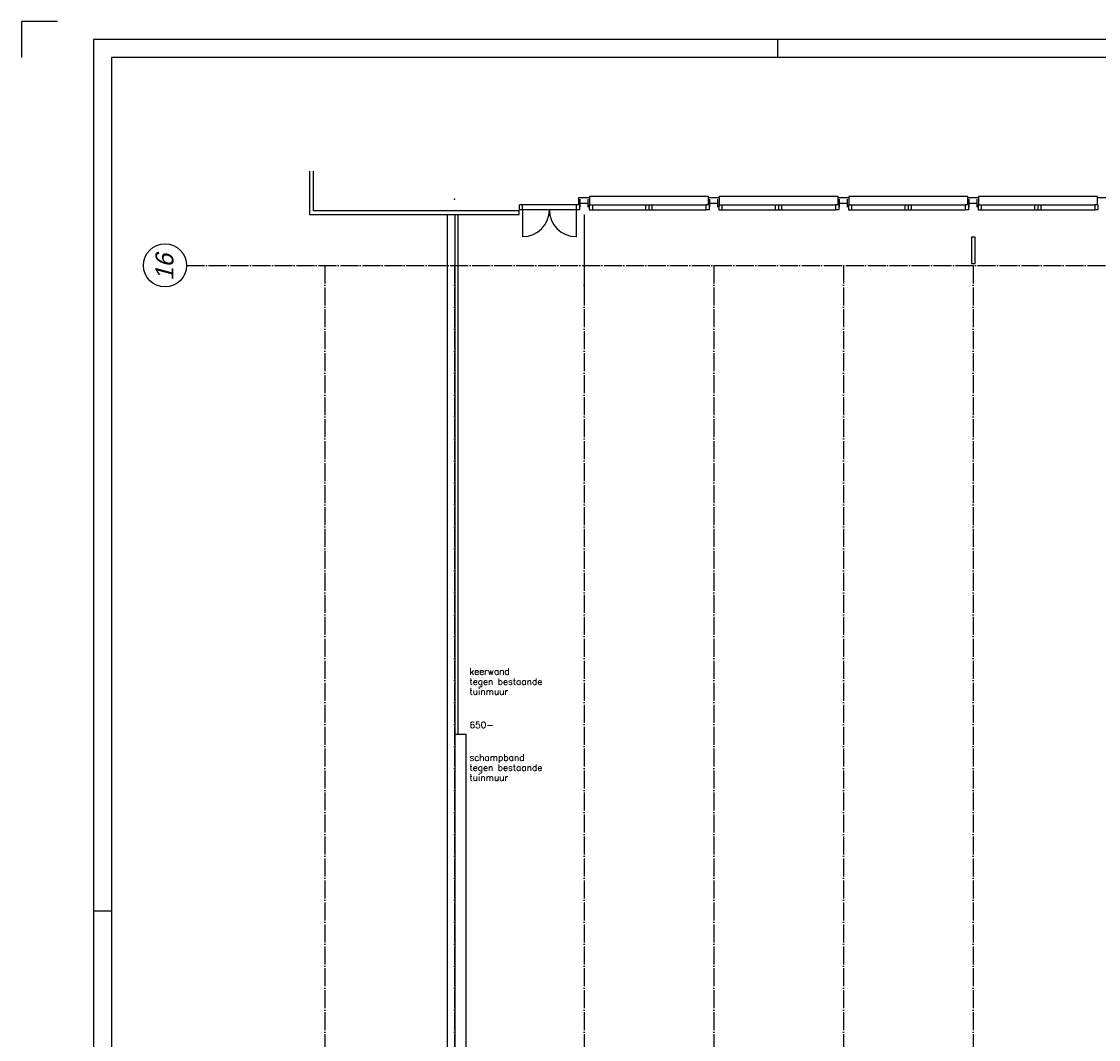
# Model space of a CAD drawing. Extents: x 0 to 1189, y 0 to 841.
# Tile 16 of 27: x 0 to 299, y 558 to 841. Entities that reach past the tile are written whole.
import ezdxf
from ezdxf.enums import TextEntityAlignment as Align

# ---------------------------------------------------------------- set-up
doc = ezdxf.new("R2010")
doc.units = 0
doc.header["$MEASUREMENT"] = 0
doc.header["$PDSIZE"] = 2
doc.linetypes.add('B0304', pattern=[6, 5, -0.5, 0, -0.5])
doc.layers.get('0').update_dxf_attribs({"linetype": 'CONTINUOUS'})
doc.styles.add('ROMANSCURSIEF', font='romans.shx', dxfattribs={"oblique": 15, "height": 300})
doc.styles.add('STYLE1', font='b-gbp', dxfattribs={"oblique": 15})

# ---------------------------------------------------------------- blocks, each defined once
blk = doc.blocks.new('FORA0H')
at = {"color": 4}
for p, q in [((0, 841), (0, 831)), ((10, 841), (0, 841)), ((20, 836), (20, 5)), ((1184, 836), (20, 836))]:
    blk.add_line(p, q, dxfattribs=at)
at = {"color": 7}
for p, q in [((210, 831), (210, 836)), ((20, 594), (25, 594))]:
    blk.add_line(p, q, dxfattribs=at)
at = {"color": 6}
for p, q in [((25, 831), (25, 10)), ((1179, 831), (25, 831))]:
    blk.add_line(p, q, dxfattribs=at)

msp = doc.modelspace()

# ---------------------------------------------------------------- linework, layer by layer
at = {"color": 8, "linetype": 'Continuous'}
for p, q in [((79.99, 799.48), (79.99, 787.38)), ((81.04, 788.43), (81.04, 799.48)), ((79.99, 787.38), (81.04, 787.38)), ((138.14, 788.43), (81.04, 788.43)), ((81.04, 787.38), (138.14, 787.38)), ((138.14, 787.38), (138.14, 788.43)), ((121.27, 643.01), (120.41, 643.01)), ((123.41, 643.01), (120.41, 643.01))]:
    msp.add_line(p, q, dxfattribs=at)
at = {"color": 8}
for p, q in [((190.74, 792.45), (157.74, 792.45)), ((157.74, 792.45), (157.74, 790.07)), ((190.74, 790.07), (190.74, 792.45)), ((226.74, 792.45), (193.74, 792.45)), ((193.74, 792.45), (193.74, 790.07)), ((226.74, 790.07), (226.74, 792.45)), ((262.74, 792.45), (229.74, 792.45)), ((229.74, 792.45), (229.74, 790.07)), ((262.74, 790.07), (262.74, 792.45)), ((298.74, 792.45), (265.74, 792.45)), ((265.74, 792.45), (265.74, 790.07)), ((298.74, 790.07), (298.74, 792.45)), ((138.24, 788.68), (138.24, 790.07)), ((139.14, 790.07), (138.24, 790.07)), ((139.14, 788.68), (139.14, 790.07)), ((154.89, 790.07), (153.99, 790.07)), ((157.59, 790.07), (158.49, 790.07)), ((173.34, 788.68), (173.34, 790.07)), ((173.34, 790.07), (175.14, 790.07)), ((174.24, 788.68), (174.24, 790.07)), ((175.14, 788.68), (175.14, 790.07)), ((190.89, 790.07), (189.99, 790.07)), ((193.59, 790.07), (194.49, 790.07)), ((209.34, 788.68), (209.34, 790.07)), ((209.34, 790.07), (211.14, 790.07)), ((210.24, 788.68), (210.24, 790.07)), ((211.14, 788.68), (211.14, 790.07)), ((226.89, 790.07), (225.99, 790.07)), ((229.59, 790.07), (230.49, 790.07)), ((245.34, 788.68), (245.34, 790.07)), ((245.34, 790.07), (247.14, 790.07)), ((246.24, 788.68), (246.24, 790.07)), ((247.14, 788.68), (247.14, 790.07)), ((262.89, 790.07), (261.99, 790.07)), ((265.59, 790.07), (266.49, 790.07)), ((281.34, 788.68), (281.34, 790.07)), ((281.34, 790.07), (283.14, 790.07)), ((282.24, 788.68), (282.24, 790.07)), ((283.14, 788.68), (283.14, 790.07)), ((298.89, 790.07), (297.99, 790.07)), ((118.31, 363.35), (118.31, 787.38)), ((120.41, 363.35), (120.41, 787.38)), ((121.27, 643.01), (121.27, 787.38)), ((139.14, 788.68), (138.24, 788.68)), ((139.14, 788.68), (139.14, 781.25)), ((154.89, 788.68), (153.99, 788.68)), ((153.99, 788.68), (153.99, 781.25)), ((157.59, 788.68), (158.49, 788.68)), ((173.34, 788.68), (175.14, 788.68)), ((190.89, 788.68), (189.99, 788.68)), ((193.59, 788.68), (194.49, 788.68)), ((209.34, 788.68), (211.14, 788.68)), ((226.89, 788.68), (225.99, 788.68)), ((229.59, 788.68), (230.49, 788.68)), ((245.34, 788.68), (247.14, 788.68)), ((262.89, 788.68), (261.99, 788.68)), ((265.59, 788.68), (266.49, 788.68)), ((281.34, 788.68), (283.14, 788.68)), ((298.89, 788.68), (297.99, 788.68)), ((264.74, 781.13), (263.74, 781.13)), ((263.74, 781.13), (263.74, 773.76)), ((264.74, 773.76), (264.74, 781.13)), ((263.74, 773.76), (264.74, 773.76)), ((123.41, 207.05), (123.41, 643.01))]:
    msp.add_line(p, q, dxfattribs=at)
at = {"color": 8, "linetype": 'ByBlock'}
for p, q in [((153.99, 790.07), (139.14, 790.07)), ((153.99, 790.07), (153.99, 788.68)), ((154.74, 792.11), (157.74, 792.11)), ((154.74, 790.07), (154.74, 792.11)), ((154.89, 790.07), (154.89, 788.68)), ((157.59, 790.07), (157.59, 788.68)), ((157.74, 792.11), (157.74, 790.07)), ((158.49, 790.07), (173.34, 790.07)), ((158.49, 790.07), (158.49, 788.68)), ((175.14, 790.07), (189.99, 790.07)), ((189.99, 790.07), (189.99, 788.68)), ((190.74, 792.11), (193.74, 792.11)), ((190.74, 790.07), (190.74, 792.11)), ((190.89, 790.07), (190.89, 788.68)), ((193.59, 790.07), (193.59, 788.68)), ((193.74, 792.11), (193.74, 790.07)), ((194.49, 790.07), (209.34, 790.07)), ((194.49, 790.07), (194.49, 788.68)), ((211.14, 790.07), (225.99, 790.07)), ((225.99, 790.07), (225.99, 788.68)), ((226.74, 792.11), (229.74, 792.11)), ((226.74, 790.07), (226.74, 792.11)), ((226.89, 790.07), (226.89, 788.68)), ((229.59, 790.07), (229.59, 788.68)), ((229.74, 792.11), (229.74, 790.07)), ((230.49, 790.07), (245.34, 790.07)), ((230.49, 790.07), (230.49, 788.68)), ((247.14, 790.07), (261.99, 790.07)), ((261.99, 790.07), (261.99, 788.68)), ((262.74, 792.11), (265.74, 792.11)), ((262.74, 790.07), (262.74, 792.11)), ((262.89, 790.07), (262.89, 788.68)), ((265.59, 790.07), (265.59, 788.68)), ((265.74, 792.11), (265.74, 790.07)), ((266.49, 790.07), (266.49, 788.68)), ((266.49, 790.07), (281.34, 790.07)), ((283.14, 790.07), (297.99, 790.07)), ((297.99, 790.07), (297.99, 788.68)), ((298.74, 792.11), (301.74, 792.11)), ((298.74, 790.07), (298.74, 792.11)), ((298.89, 790.07), (298.89, 788.68)), ((153.99, 788.68), (139.14, 788.68)), ((156.24, 787.38), (156.24, 766.37)), ((158.49, 788.68), (173.34, 788.68)), ((175.14, 788.68), (189.99, 788.68)), ((194.49, 788.68), (209.34, 788.68)), ((211.14, 788.68), (225.99, 788.68)), ((230.49, 788.68), (245.34, 788.68)), ((247.14, 788.68), (261.99, 788.68)), ((266.49, 788.68), (281.34, 788.68)), ((283.14, 788.68), (297.99, 788.68))]:
    msp.add_line(p, q, dxfattribs=at)
at = {"color": 0, "linetype": 'ByBlock'}
for p, q in [((155.14, 789.43), (155.14, 791.63)), ((155.14, 790.53), (157.34, 790.53)), ((157.34, 789.43), (157.34, 791.63)), ((191.14, 789.43), (191.14, 791.63)), ((191.14, 790.53), (193.34, 790.53)), ((193.34, 789.43), (193.34, 791.63)), ((227.14, 789.43), (227.14, 791.63)), ((227.14, 790.53), (229.34, 790.53)), ((229.34, 789.43), (229.34, 791.63)), ((263.14, 789.43), (263.14, 791.63)), ((263.14, 790.53), (265.34, 790.53)), ((265.34, 789.43), (265.34, 791.63))]:
    msp.add_line(p, q, dxfattribs=at)
at = {"color": 8, "linetype": 'B0304'}
for p, q in [((45.84, 773.28), (914.89, 773.28)), ((84.24, 773.28), (84.24, 152.37)), ((120.24, 773.28), (120.24, 152.37)), ((156.24, 773.28), (156.24, 152.37)), ((192.24, 773.28), (192.24, 152.37)), ((228.24, 773.28), (228.24, 152.37)), ((264.24, 773.28), (264.24, 152.37))]:
    msp.add_line(p, q, dxfattribs=at)
for points in [[(263.74, 781.13, 0), (263.74, 773.76, 0)], [(264.74, 781.13, 0), (263.74, 781.13, 0)], [(264.74, 773.76, 0), (264.74, 781.13, 0)], [(263.74, 773.76, 0), (264.74, 773.76, 0)]]:
    msp.add_polyline3d(points)
at = {"color": 8}
msp.add_circle((39.84, 773.28), 6, dxfattribs=at)
for centre, start, end in [((139.14, 788.68), 270, 0), ((153.99, 788.68), 180, 270)]:
    msp.add_arc(centre, 7.42, start, end, dxfattribs=at)
msp.add_point((120.24, 791.63), dxfattribs=at)

# ---------------------------------------------------------------- block references
msp.add_blockref('FORA0H', (0, 0))

# ---------------------------------------------------------------- texts
at = {"color": 8, "style": 'STYLE1', "oblique": 15}
msp.add_text('16', height=5, rotation=90, dxfattribs=at).set_placement((43.69, 768.97), align=Align.BOTTOM_LEFT)
at = {"color": 8, "style": 'ROMANSCURSIEF'}
for s, p in [('keerwand', (124.37, 659.62)), ('tegen bestaande', (124.37, 656.8)), ('tuinmuur', (124.37, 654.04)), ('650-', (124.4, 644.76)), ('schampband ', (124.37, 635.73)), ('tegen bestaande', (124.37, 632.91)), ('tuinmuur', (124.37, 630.15))]:
    msp.add_text(s, height=1.8, dxfattribs=at).set_placement(p)

doc.saveas('drawing.dxf')
